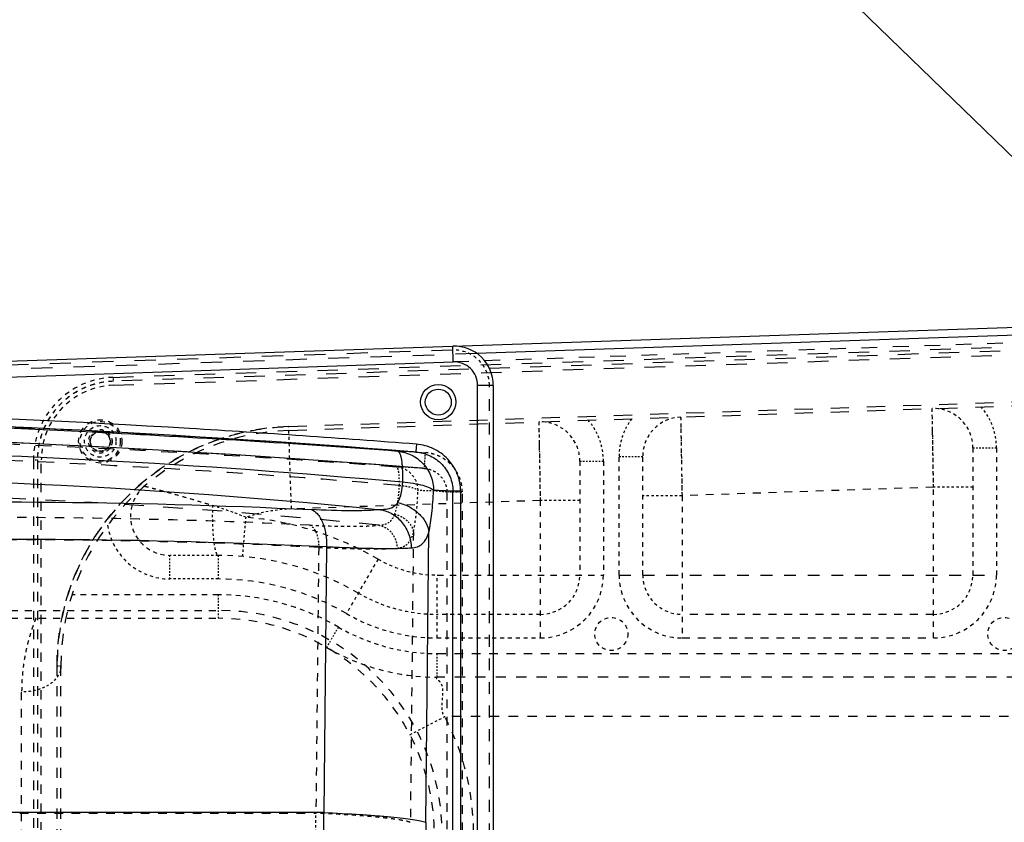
# Model space of a CAD drawing. Header units: millimetres. Extents: x 14186 to 17588, y 1400 to 3805.
# Tile 219 of 256: x 16461 to 16586, y 2722 to 2824. Entities that reach past the tile are written whole.
import ezdxf

# ---------------------------------------------------------------- set-up
doc = ezdxf.new("R2010")
doc.units = ezdxf.units.MM
doc.linetypes.add('HIDDEN', pattern=[0.2, 0.1, -0.1])
doc.layers.add('DEFAULT_2', color=8, linetype='HIDDEN')
doc.layers.add('dim', color=82, linetype='Continuous', lineweight=9)
doc.styles.get("Standard").update_dxf_attribs({"font": 'arial.ttf'})
doc.dimstyles.new('ISO-25', dxfattribs={"dimtxt": 2.5, "dimasz": 2.5, "dimexe": 1.25, "dimexo": 0.625, "dimtad": 1, "dimtxsty": 'Standard', "dimcen": 2.5, "dimadec": 0, "dimazin": 0, "dimtfac": 1, "dimtmove": 0, "dimatfit": 3, "dimfxl": 1, "dimarcsym": 0})

# ---------------------------------------------------------------- blocks, each defined once
blk = doc.blocks.new('*D23')
at = {"layer": 'Defpoints', "color": 0, "transparency": 16777216}
for p in [(16478.35, 2911.55), (16873.33, 2528.81)]:
    blk.add_point(p, dxfattribs=at)
at = {"layer": 'dim', "color": 0, "linetype": 'Continuous', "lineweight": -2, "transparency": 16777216}
for p, q in [((16461.11, 2928.25), (16443.88, 2944.95)), ((16478.35, 2911.55), (16873.33, 2528.81)), ((16975.4, 2429.9), (16890.56, 2512.11))]:
    blk.add_line(p, q, dxfattribs=at)
at = {"layer": 'dim', "color": 0, "transparency": 16777216}
for points in [[(16463.89, 2931.12), (16458.33, 2925.38), (16478.35, 2911.55)], [(16893.35, 2514.98), (16887.78, 2509.24), (16873.33, 2528.81)]]:
    blk.add_solid(points, dxfattribs=at)
at = {"layer": 'dim', "color": 0, "transparency": 16777216, "insert": (16956.44, 2477.97), "char_height": 30, "attachment_point": 5, "rotation": 315.902}
blk.add_mtext('360%%D', dxfattribs=at)
blk = doc.blocks.new('*D24')
at = {"layer": 'Defpoints', "color": 0, "transparency": 16777216}
for p in [(16328.86, 2985.59), (16472.82, 2454.77)]:
    blk.add_point(p, dxfattribs=at)
at = {"layer": 'dim', "color": 0, "linetype": 'Continuous', "lineweight": -2, "transparency": 16777216}
for p, q in [((16322.58, 3008.76), (16316.3, 3031.92)), ((16328.86, 2985.59), (16472.82, 2454.77)), ((16510.02, 2317.59), (16479.1, 2431.6))]:
    blk.add_line(p, q, dxfattribs=at)
at = {"layer": 'dim', "color": 0, "transparency": 16777216}
for points in [[(16326.44, 3009.8), (16318.72, 3007.71), (16328.86, 2985.59)], [(16482.96, 2432.65), (16475.24, 2430.56), (16472.82, 2454.77)]]:
    blk.add_solid(points, dxfattribs=at)
at = {"layer": 'dim', "color": 0, "transparency": 16777216, "insert": (16518.28, 2368.59), "char_height": 30, "attachment_point": 5, "rotation": 285.1733}
blk.add_mtext('360%%D', dxfattribs=at)
blk = doc.blocks.new('*D25')
at = {"layer": 'Defpoints', "color": 0, "transparency": 16777216}
for p in [(16675.84, 3342.85), (16675.84, 2804.38), (16400.84, 2788.57)]:
    blk.add_point(p, dxfattribs=at)
at = {"layer": 'dim', "color": 0, "linetype": 'Continuous', "lineweight": -2, "transparency": 16777216}
for p, q in [((16400.84, 2794.57), (16400.84, 3348.85)), ((16675.84, 2810.38), (16675.84, 3348.85)), ((16424.84, 3342.85), (16651.84, 3342.85))]:
    blk.add_line(p, q, dxfattribs=at)
at = {"layer": 'dim', "color": 0, "transparency": 16777216}
for points in [[(16424.84, 3346.85), (16424.84, 3338.85), (16400.84, 3342.85)], [(16651.84, 3346.85), (16651.84, 3338.85), (16675.84, 3342.85)]]:
    blk.add_solid(points, dxfattribs=at)
at = {"layer": 'dim', "color": 0, "transparency": 16777216, "insert": (16538.34, 3364.17), "char_height": 30, "attachment_point": 5}
blk.add_mtext('275', dxfattribs=at)
blk = doc.blocks.new('*D27')
at = {"layer": 'Defpoints', "color": 0, "transparency": 16777216}
for p in [(17053.85, 3119.69), (16297.82, 2320.67)]:
    blk.add_point(p, dxfattribs=at)
at = {"layer": 'dim', "color": 0, "linetype": 'Continuous', "lineweight": -2, "transparency": 16777216}
for p, q in [((17253.47, 3330.66), (17070.35, 3137.12)), ((16297.82, 2320.67), (17053.85, 3119.69)), ((16281.33, 2303.24), (16264.83, 2285.81))]:
    blk.add_line(p, q, dxfattribs=at)
at = {"layer": 'dim', "color": 0, "transparency": 16777216}
for points in [[(17067.44, 3139.87), (17073.25, 3134.37), (17053.85, 3119.69)], [(16278.42, 2305.99), (16284.24, 2300.49), (16297.82, 2320.67)]]:
    blk.add_solid(points, dxfattribs=at)
at = {"layer": 'dim', "color": 0, "transparency": 16777216, "insert": (17191.29, 3297.17), "char_height": 30, "attachment_point": 5, "rotation": 46.5835}
blk.add_mtext('∅1100', dxfattribs=at)
blk = doc.blocks.new('*D28')
at = {"layer": 'Defpoints', "color": 0, "transparency": 16777216}
for p in [(17217.99, 2998.67), (16133.68, 2441.69)]:
    blk.add_point(p, dxfattribs=at)
at = {"layer": 'dim', "color": 0, "linetype": 'Continuous', "lineweight": -2, "transparency": 16777216}
for p, q in [((17380.14, 3081.96), (17239.34, 3009.63)), ((16133.68, 2441.69), (17217.99, 2998.67)), ((16112.33, 2430.72), (16090.98, 2419.76))]:
    blk.add_line(p, q, dxfattribs=at)
at = {"layer": 'dim', "color": 0, "transparency": 16777216}
for points in [[(17237.52, 3013.19), (17241.17, 3006.08), (17217.99, 2998.67)], [(16110.5, 2434.28), (16114.16, 2427.17), (16133.68, 2441.69)]]:
    blk.add_solid(points, dxfattribs=at)
at = {"layer": 'dim', "color": 0, "transparency": 16777216, "insert": (17310.29, 3070.98), "char_height": 30, "attachment_point": 5, "rotation": 27.1882}
blk.add_mtext('∅1219', dxfattribs=at)

msp = doc.modelspace()

# ---------------------------------------------------------------- linework, layer by layer
at = {"color": 7, "linetype": 'Continuous'}
for p, q in [((16305.499, 2775.168), (16597.338, 2785.058)), ((16518.695, 2781.393), (16597.338, 2784.058)), ((16515.736, 2780.292), (16515.668, 2782.291)), ((16305.567, 2773.17), (16515.736, 2780.292)), ((16518.838, 2663.066), (16518.838, 2777.294)), ((16520.838, 2777.294), (16518.838, 2777.294)), ((16520.838, 2777.294), (16520.838, 2663.066)), ((16511.054, 2769.821), (16510.981, 2768.873)), ((16510.981, 2768.873), (16510.977, 2768.824)), ((16515.692, 2676.531), (16515.692, 2763.828)), ((16516.677, 2763.828), (16515.692, 2763.828)), ((16516.677, 2763.828), (16516.677, 2676.531)), ((16512.247, 2721.726), (16512.638, 2758.658)), ((16499.624, 2756.789), (16499.266, 2722.973)), ((16499.266, 2722.973), (16408.797, 2722.973))]:
    msp.add_line(p, q, dxfattribs=at)
for centre, radius in [((16675.838, 2720.18), 609.5), ((16675.838, 2720.18), 550), ((16400.838, 2720.18), 275), ((16675.838, 2720.18), 275)]:
    msp.add_circle(centre, radius)
for radius in [2.25, 1.65]:
    msp.add_circle((16513.838, 2775.18), radius, dxfattribs=at)
for centre, radius, start, end in [((16515.838, 2777.294), 5, 0, 91.94093), ((16515.838, 2777.294), 3, 0, 91.94093), ((16385.839, 1163.839), 1609.857, 85.541768, 92.512543), ((16385.839, 1163.845), 1607.864, 85.497715, 92.521243), ((16507.387, 2706.765), 62.163, 86.68946, 88.80134), ((16511.934, 2701.979), 61.963, 86.52306, 88.80258), ((15888.312, 2720.18), 610.96, 359.738057, 0.261942), ((16658.448, 2720.18), 146.208, 179.39412, 180.60587)]:
    msp.add_arc(centre, radius, start, end, dxfattribs=at)
for points, knots in [([(16511.054, 2769.821), (16501.439, 2770.571), (16462.952, 2773.224), (16424.37, 2774.494), (16395.439, 2774.666)], [0, 0, 0, 0, 0.2500196, 1, 1, 1, 1]), ([(16508.687, 2768.914), (16495.762, 2769.88), (16443.963, 2773.107), (16392.005, 2773.777), (16353.081, 2772.831)], [0, 0, 0, 0, 0.2497601, 1, 1, 1, 1]), ([(16354.051, 2767.834), (16379.902, 2769.22), (16431.723, 2770.136), (16483.477, 2767.34), (16509.263, 2765.016)], [0, 0, 0, 0, 0.4999672, 1, 1, 1, 1]), ([(16516.677, 2763.828), (16516.677, 2764.204), (16516.61, 2764.958), (16516.284, 2766.045), (16515.761, 2767.051), (16514.839, 2768.243), (16513.589, 2769.146), (16512.176, 2769.667), (16511.429, 2769.792), (16511.054, 2769.821)], [0, 0, 0, 0, 0.1251158, 0.2502108, 0.375409, 0.5004984, 0.7497367, 0.8748772, 1, 1, 1, 1]), ([(16508.687, 2768.914), (16509.295, 2768.866), (16510.507, 2768.534), (16512.008, 2767.401), (16513, 2765.794), (16513.229, 2764.547), (16513.229, 2763.929)], [0, 0, 0, 0, 0.2482761, 0.4975811, 0.7482816, 1, 1, 1, 1]), ([(16508.687, 2768.914), (16508.741, 2768.907), (16508.864, 2768.812), (16508.98, 2768.568), (16509.088, 2768.199), (16509.173, 2767.708), (16509.234, 2767.115), (16509.283, 2766.206), (16509.279, 2765.498), (16509.263, 2765.016)], [0, 0, 0, 0, 0.0406852, 0.1049924, 0.2000407, 0.3246239, 0.4745336, 0.6424087, 1, 1, 1, 1]), ([(16510.976, 2768.824), (16511.601, 2768.775), (16512.844, 2768.448), (16514.402, 2767.325), (16515.446, 2765.715), (16515.692, 2764.453), (16515.692, 2763.828)], [0, 0, 0, 0, 0.250542, 0.5007731, 0.7505612, 1, 1, 1, 1]), ([(16306.342, 2757.329), (16339.431, 2762.086), (16406.25, 2767.567), (16473.24, 2764.868), (16506.497, 2761.491)], [0, 0, 0, 0, 0.5000161, 1, 1, 1, 1]), ([(16509.263, 2765.016), (16509.254, 2764.527), (16509.161, 2763.63), (16508.866, 2762.767), (16508.665, 2762.413)], [0, 0, 0, 0, 0.5455051, 1, 1, 1, 1]), ([(16509.263, 2765.016), (16509.723, 2764.978), (16510.599, 2764.875), (16511.774, 2764.639), (16512.588, 2764.376), (16513.034, 2764.125), (16513.181, 2763.995), (16513.229, 2763.929)], [0, 0, 0, 0, 0.3316086, 0.6327905, 0.8614223, 0.9415034, 1, 1, 1, 1]), ([(16512.638, 2758.658), (16512.809, 2759.432), (16513.064, 2761.186), (16513.188, 2762.952), (16513.229, 2763.929)], [0, 0, 0, 0, 0.4476678, 1, 1, 1, 1]), ([(16405.197, 2760.795), (16412.884, 2761.289), (16443.68, 2762.834), (16474.563, 2762.63), (16497.664, 2761.5)], [0, 0, 0, 0, 0.2498504, 1, 1, 1, 1]), ([(16508.665, 2762.413), (16508.573, 2762.251), (16508.334, 2761.953), (16507.821, 2761.653), (16507.192, 2761.506), (16506.739, 2761.488), (16506.497, 2761.491)], [0, 0, 0, 0, 0.2249778, 0.4522003, 0.7065162, 1, 1, 1, 1]), ([(16508.665, 2762.413), (16509.152, 2762.296), (16510.115, 2761.943), (16511.363, 2761.087), (16512.273, 2759.963), (16512.58, 2759.082), (16512.638, 2758.658)], [0, 0, 0, 0, 0.2606799, 0.5271334, 0.7778244, 1, 1, 1, 1]), ([(16506.497, 2761.491), (16505.952, 2761.436), (16504.722, 2761.366), (16501.776, 2761.33), (16499.377, 2761.415), (16497.664, 2761.499)], [0, 0, 0, 0, 0.1857755, 0.4177581, 1, 1, 1, 1]), ([(16497.664, 2761.499), (16497.959, 2761.412), (16498.389, 2761.095), (16498.815, 2760.504), (16499.237, 2759.658), (16499.559, 2758.398), (16499.631, 2757.333), (16499.624, 2756.789)], [0, 0, 0, 0, 0.1714824, 0.281065, 0.4070105, 0.6961479, 1, 1, 1, 1]), ([(16506.497, 2761.491), (16507.023, 2761.402), (16508.068, 2761.006), (16509.331, 2759.882), (16510.176, 2758.368), (16510.396, 2757.214), (16510.414, 2756.634)], [0, 0, 0, 0, 0.2387059, 0.4855931, 0.7405805, 1, 1, 1, 1]), ([(16407.715, 2756.055), (16415.356, 2756.549), (16445.965, 2758.095), (16476.662, 2757.904), (16499.624, 2756.789)], [0, 0, 0, 0, 0.2498477, 1, 1, 1, 1]), ([(16510.414, 2756.634), (16510.674, 2756.649), (16511.176, 2756.732), (16512.135, 2757.282), (16512.486, 2758.104), (16512.638, 2758.658)], [0, 0, 0, 0, 0.2410974, 0.4657252, 1, 1, 1, 1]), ([(16499.624, 2756.789), (16500.734, 2756.736), (16502.828, 2756.644), (16505.759, 2756.568), (16508.245, 2756.558), (16509.748, 2756.595), (16510.414, 2756.634)], [0, 0, 0, 0, 0.3089232, 0.5824731, 0.8145052, 1, 1, 1, 1]), ([(16499.266, 2722.973), (16500.835, 2722.902), (16503.084, 2722.784), (16505.932, 2722.581), (16507.728, 2722.427), (16509.264, 2722.266), (16510.523, 2722.101), (16511.489, 2721.933), (16512.032, 2721.802), (16512.247, 2721.726)], [0, 0, 0, 0, 0.3606381, 0.5173797, 0.6559044, 0.7746225, 0.8721606, 0.9475046, 1, 1, 1, 1])]:
    msp.add_open_spline(points, degree=3, knots=knots, dxfattribs=at)
at = {"layer": 'DEFAULT_2', "color": 8, "linetype": 'HIDDEN', "ltscale": 20}
msp.add_line((16673.619, 2785.642), (16515.736, 2780.292), dxfattribs=at)
at = {"layer": 'DEFAULT_2', "color": 8, "linetype": 'HIDDEN', "ltscale": 26}
for p, q in [((16472.482, 2778.326), (16673.636, 2785.143)), ((16673.653, 2784.643), (16472.499, 2777.826)), ((16472.516, 2777.326), (16673.67, 2784.143))]:
    msp.add_line(p, q, dxfattribs=at)
at = {"layer": 'DEFAULT_2', "color": 8, "linetype": 'HIDDEN', "ltscale": 27}
for p, q in [((16515.685, 2781.791), (16305.516, 2774.669)), ((16305.533, 2774.169), (16518.695, 2781.393))]:
    msp.add_line(p, q, dxfattribs=at)
at = {"layer": 'DEFAULT_2', "color": 8, "linetype": 'HIDDEN', "ltscale": 0.4}
for p, q in [((16472.482, 2778.326), (16472.499, 2777.826)), ((16462.338, 2767.832), (16462.838, 2767.832)), ((16465.838, 2741.596), (16465.338, 2741.596))]:
    msp.add_line(p, q, dxfattribs=at)
at = {"layer": 'DEFAULT_2', "color": 8, "linetype": 'HIDDEN', "ltscale": 23}
for p, q in [((16494.805, 2772.078), (16673.873, 2778.147)), ((16494.822, 2771.579), (16673.89, 2777.647))]:
    msp.add_line(p, q, dxfattribs=at)
at = {"layer": 'DEFAULT_2', "color": 8, "linetype": 'HIDDEN', "ltscale": 15}
for p, q in [((16520.338, 2663.066), (16520.338, 2777.294)), ((16536.838, 2753.18), (16584.838, 2753.18))]:
    msp.add_line(p, q, dxfattribs=at)
at = {"layer": 'DEFAULT_2', "color": 8, "linetype": 'HIDDEN', "ltscale": 4}
for p, q in [((16576.838, 2764.352), (16576.668, 2774.352)), ((16544.668, 2773.268), (16544.838, 2763.268)), ((16495.16, 2761.584), (16494.805, 2772.078)), ((16526.838, 2762.658), (16526.668, 2772.658)), ((16506.169, 2755.207), (16502.153, 2748.288)), ((16513.699, 2745.18), (16513.699, 2753.18))]:
    msp.add_line(p, q, dxfattribs=at)
at = {"layer": 'DEFAULT_2', "color": 8, "linetype": 'HIDDEN', "ltscale": 0.08}
msp.add_line((16544.669, 2773.23), (16544.671, 2773.116), dxfattribs=at)
at = {"layer": 'DEFAULT_2', "color": 8, "linetype": 'HIDDEN', "ltscale": 0.3}
for p, q in [((16576.691, 2773.013), (16576.684, 2773.415)), ((16526.691, 2771.318), (16526.684, 2771.721))]:
    msp.add_line(p, q, dxfattribs=at)
at = {"layer": 'DEFAULT_2', "color": 8, "linetype": 'HIDDEN', "ltscale": 2}
for p, q in [((16581.838, 2769.355), (16584.838, 2769.355)), ((16536.838, 2768.271), (16539.838, 2768.271)), ((16531.838, 2767.661), (16534.838, 2767.661)), ((16479.689, 2752.68), (16479.689, 2755.68)), ((16485.838, 2755.68), (16485.838, 2752.68)), ((16485.838, 2750.68), (16485.838, 2747.68)), ((16499.643, 2743.964), (16501.149, 2746.558)), ((16513.699, 2740.18), (16513.699, 2743.18))]:
    msp.add_line(p, q, dxfattribs=at)
at = {"layer": 'DEFAULT_2', "color": 8, "linetype": 'HIDDEN', "ltscale": 6}
for p, q in [((16581.838, 2769.355), (16581.838, 2753.18)), ((16584.838, 2769.355), (16584.838, 2753.18)), ((16536.838, 2753.18), (16536.838, 2768.271)), ((16539.838, 2753.18), (16539.838, 2768.271)), ((16531.838, 2767.661), (16531.838, 2753.18)), ((16534.838, 2767.661), (16534.838, 2753.18))]:
    msp.add_line(p, q, dxfattribs=at)
at = {"layer": 'DEFAULT_2', "color": 8, "linetype": 'HIDDEN'}
for p, q in [((16512.054, 2766.746), (16512.211, 2768.74)), ((16544.741, 2769.004), (16544.766, 2767.494)), ((16514.926, 2763.743), (16516.896, 2763.743))]:
    msp.add_line(p, q, dxfattribs=at)
at = {"layer": 'DEFAULT_2', "color": 8, "linetype": 'HIDDEN', "ltscale": 12}
for p, q in [((16462.338, 2767.832), (16462.338, 2672.528)), ((16462.838, 2767.832), (16462.838, 2672.528)), ((16463.338, 2672.528), (16463.338, 2767.832)), ((16607.976, 2735.18), (16514.669, 2735.18))]:
    msp.add_line(p, q, dxfattribs=at)
at = {"layer": 'DEFAULT_2', "color": 8, "linetype": 'HIDDEN', "ltscale": 0.2}
msp.add_line((16511.804, 2766.765), (16512.054, 2766.746), dxfattribs=at)
at = {"layer": 'DEFAULT_2', "color": 8, "linetype": 'HIDDEN', "ltscale": 10}
for p, q in [((16576.838, 2764.352), (16544.838, 2763.268)), ((16526.838, 2762.658), (16495.16, 2761.584)), ((16498.623, 2756.696), (16498.266, 2722.88)), ((16576.838, 2748.18), (16544.838, 2748.18)), ((16544.838, 2745.18), (16576.838, 2745.18))]:
    msp.add_line(p, q, dxfattribs=at)
at = {"layer": 'DEFAULT_2', "color": 8, "linetype": 'HIDDEN', "ltscale": 3}
for p, q in [((16581.838, 2764.353), (16576.838, 2764.352)), ((16544.838, 2763.267), (16539.838, 2763.268)), ((16531.838, 2762.658), (16526.838, 2762.658)), ((16488.943, 2755.544), (16489.38, 2760.525)), ((16485.838, 2755.68), (16479.689, 2755.68)), ((16485.838, 2752.68), (16479.689, 2752.68)), ((16510.234, 2732.872), (16514.669, 2735.18))]:
    msp.add_line(p, q, dxfattribs=at)
at = {"layer": 'DEFAULT_2', "color": 8, "linetype": 'HIDDEN', "ltscale": 7}
for p, q in [((16576.838, 2745.18), (16576.838, 2764.352)), ((16544.838, 2763.268), (16544.838, 2745.18)), ((16526.838, 2745.18), (16526.838, 2762.658)), ((16485.838, 2750.68), (16467.246, 2750.68))]:
    msp.add_line(p, q, dxfattribs=at)
at = {"layer": 'DEFAULT_2', "color": 8, "linetype": 'HIDDEN', "ltscale": 11}
for p, q in [((16514.926, 2763.743), (16514.926, 2676.616)), ((16516.896, 2676.616), (16516.896, 2763.743)), ((16510.668, 2758.658), (16510.278, 2721.726)), ((16513.699, 2743.18), (16597.104, 2743.18)), ((16460.838, 2702.059), (16460.838, 2738.301)), ((16407.797, 2722.88), (16498.266, 2722.88))]:
    msp.add_line(p, q, dxfattribs=at)
at = {"layer": 'DEFAULT_2', "color": 8, "linetype": 'HIDDEN', "ltscale": 8}
msp.add_line((16513.699, 2753.18), (16534.838, 2753.18), dxfattribs=at)
at = {"layer": 'DEFAULT_2', "color": 8, "linetype": 'HIDDEN', "ltscale": 9}
for p, q in [((16455.838, 2748.68), (16485.838, 2748.68)), ((16455.838, 2747.68), (16485.838, 2747.68))]:
    msp.add_line(p, q, dxfattribs=at)
at = {"layer": 'DEFAULT_2', "color": 8, "linetype": 'HIDDEN', "ltscale": 5}
for p, q in [((16526.838, 2748.18), (16513.699, 2748.18)), ((16513.699, 2745.18), (16526.838, 2745.18))]:
    msp.add_line(p, q, dxfattribs=at)
at = {"layer": 'DEFAULT_2', "color": 8, "linetype": 'HIDDEN', "ltscale": 13}
for p, q in [((16465.338, 2698.764), (16465.338, 2741.596)), ((16465.838, 2698.764), (16465.838, 2741.596)), ((16616.048, 2740.18), (16513.699, 2740.18))]:
    msp.add_line(p, q, dxfattribs=at)
at = {"layer": 'DEFAULT_2', "color": 8, "linetype": 'HIDDEN', "ltscale": 0.6}
msp.add_lwpolyline([(16544.684, 2772.331), (16544.691, 2771.928), (16544.699, 2771.459)], dxfattribs=at)
at = {"layer": 'DEFAULT_2', "color": 8, "linetype": 'HIDDEN', "ltscale": 2}
for points in [[(16576.766, 2768.579), (16576.741, 2770.088), (16576.729, 2770.78), (16576.718, 2771.423), (16576.708, 2772.013)], [(16526.753, 2767.658), (16526.741, 2768.394), (16526.729, 2769.086), (16526.718, 2769.729), (16526.708, 2770.318)], [(16544.794, 2765.856), (16544.808, 2765.004), (16544.823, 2764.139), (16544.838, 2763.268)]]:
    msp.add_lwpolyline(points, dxfattribs=at)
at = {"layer": 'DEFAULT_2', "color": 8, "linetype": 'HIDDEN', "ltscale": 0.9}
msp.add_lwpolyline([(16544.708, 2770.928), (16544.718, 2770.339), (16544.729, 2769.696)], dxfattribs=at)
at = {"layer": 'DEFAULT_2', "color": 8, "linetype": 'HIDDEN', "ltscale": 3}
for points in [[(16576.838, 2764.352), (16576.823, 2765.224), (16576.808, 2766.089), (16576.794, 2766.941), (16576.78, 2767.773), (16576.766, 2768.579)], [(16526.838, 2762.658), (16526.823, 2763.529), (16526.808, 2764.394), (16526.794, 2765.246), (16526.78, 2766.078), (16526.766, 2766.884)]]:
    msp.add_lwpolyline(points, dxfattribs=at)
at = {"layer": 'DEFAULT_2', "color": 8, "linetype": 'HIDDEN', "ltscale": 7}
msp.add_circle((16470.838, 2770.18), 2.75, dxfattribs=at)
at = {"layer": 'DEFAULT_2', "color": 8, "linetype": 'HIDDEN', "ltscale": 6}
msp.add_circle((16470.838, 2770.18), 2.55, dxfattribs=at)
at = {"layer": 'DEFAULT_2', "color": 8, "linetype": 'HIDDEN', "ltscale": 5}
for centre, radius in [((16470.838, 2770.18), 2), ((16470.838, 2770.18), 1.5), ((16535.838, 2745.68), 2.1), ((16585.838, 2745.68), 2.1)]:
    msp.add_circle(centre, radius, dxfattribs=at)
at = {"layer": 'DEFAULT_2', "color": 8, "linetype": 'HIDDEN', "ltscale": 4}
for radius in [1.3, 1.25]:
    msp.add_circle((16470.838, 2770.18), radius, dxfattribs=at)
for centre, radius, start, end in [((16515.838, 2777.294), 4.5, 0, 91.94093), ((16576.838, 2769.355), 5, 0.0003, 91.94093), ((16544.838, 2768.271), 5, 91.94093, 180), ((16526.838, 2767.661), 5, 0.0003, 91.94093), ((16479.689, 2760.68), 8, 188.40148, 270.00001), ((16513.699, 2768.18), 15, 239.86728, 270), ((16526.838, 2753.18), 5, 270, 360), ((16544.838, 2753.18), 5, 180, 270), ((16576.838, 2753.18), 5, 270, 360), ((16513.699, 2768.18), 20, 239.86728, 270)]:
    msp.add_arc(centre, radius, start, end, dxfattribs=at)
at = {"layer": 'DEFAULT_2', "color": 8, "linetype": 'HIDDEN', "ltscale": 6}
for centre, radius, start, end in [((16472.838, 2767.832), 10.5, 91.94093, 180), ((16472.838, 2767.832), 10, 91.94093, 180), ((16472.838, 2767.832), 9.5, 91.94093, 180), ((16485.838, 2720.18), 30.5, 59.86728, 90), ((16513.699, 2768.18), 28, 239.86728, 270)]:
    msp.add_arc(centre, radius, start, end, dxfattribs=at)
at = {"layer": 'DEFAULT_2', "color": 8, "linetype": 'HIDDEN', "ltscale": 3}
for centre, radius, start, end in [((16576.838, 2769.355), 8, 359.99999, 40.62311), ((16544.838, 2768.271), 8, 143.25874, 180.00001), ((16526.838, 2767.661), 8, 359.99999, 40.62311), ((16495.838, 2741.596), 20, 91.94093, 108.83628), ((15804.443, 2720.18), 693.828, 359.777003, 0.22294)]:
    msp.add_arc(centre, radius, start, end, dxfattribs=at)
at = {"layer": 'DEFAULT_2', "color": 8, "linetype": 'HIDDEN', "ltscale": 14}
for radius in [30.5, 30]:
    msp.add_arc((16495.838, 2741.596), radius, 91.94093, 180, dxfattribs=at)
at = {"layer": 'DEFAULT_2', "color": 8, "linetype": 'HIDDEN', "ltscale": 25}
msp.add_arc((16385.839, 1163.843), 1607.864, 85.506645, 92.519474, dxfattribs=at)
at = {"layer": 'DEFAULT_2', "color": 8, "linetype": 'HIDDEN', "ltscale": 2}
for centre, radius, start, end in [((16507.233, 2704.781), 62.152, 85.78275, 88.80062), ((16509.961, 2701.884), 62.059, 85.41085, 88.80091)]:
    msp.add_arc(centre, radius, start, end, dxfattribs=at)
at = {"layer": 'DEFAULT_2', "color": 8, "linetype": 'HIDDEN', "ltscale": 5}
for centre, radius, start, end in [((16479.689, 2760.68), 5, 130.23817, 270), ((16526.838, 2753.18), 8, 270, 360), ((16544.838, 2753.18), 8, 180, 270), ((16576.838, 2753.18), 8, 270, 360), ((16513.699, 2768.18), 23, 239.86728, 270), ((16513.699, 2768.18), 25, 239.86728, 270)]:
    msp.add_arc(centre, radius, start, end, dxfattribs=at)
at = {"layer": 'DEFAULT_2', "color": 8, "linetype": 'HIDDEN', "ltscale": 7}
for radius, end in [(40.5, 84.98169), (35.5, 90), (32.5, 90)]:
    msp.add_arc((16485.838, 2720.18), radius, 59.86728, end, dxfattribs=at)
at = {"layer": 'DEFAULT_2', "color": 8, "linetype": 'HIDDEN', "ltscale": 11}
for radius in [28.5, 27.5]:
    msp.add_arc((16485.838, 2720.18), radius, 270, 90, dxfattribs=at)
at = {"layer": 'DEFAULT_2', "color": 8, "linetype": 'HIDDEN', "ltscale": 10}
msp.add_arc((16485.838, 2720.18), 32.5, 332.51358, 27.48643, dxfattribs=at)
at = {"layer": 'DEFAULT_2', "color": 8, "linetype": 'HIDDEN', "ltscale": 6}
msp.add_open_spline([(16472.499, 2777.826), (16471.86, 2777.8), (16470.583, 2777.638), (16468.149, 2776.827), (16465.467, 2774.957), (16463.689, 2772.213), (16462.961, 2769.754), (16462.842, 2768.471), (16462.838, 2767.832)], degree=3, knots=[0, 0, 0, 0, 0.12529, 0.2505807, 0.5000001, 0.7494194, 0.8747101, 1, 1, 1, 1], dxfattribs=at)
at = {"layer": 'DEFAULT_2', "color": 8, "linetype": 'HIDDEN', "ltscale": 25}
msp.add_open_spline([(16315.022, 2772.149), (16347.875, 2773.596), (16413.686, 2774.476), (16479.427, 2771.322), (16512.211, 2768.74)], degree=3, dxfattribs=at)
at = {"layer": 'DEFAULT_2', "color": 8, "linetype": 'HIDDEN', "ltscale": 14}
msp.add_open_spline([(16465.338, 2741.596), (16465.342, 2743.546), (16465.711, 2747.457), (16467.388, 2753.099), (16470.107, 2758.32), (16473.774, 2762.925), (16478.252, 2766.746), (16483.378, 2769.639), (16488.96, 2771.506), (16492.856, 2772.008), (16494.805, 2772.078)], degree=3, knots=[0, 0, 0, 0, 0.1250053, 0.2500035, 0.3750021, 0.5000003, 0.6249986, 0.7499971, 0.874995, 1, 1, 1, 1], dxfattribs=at)
at = {"layer": 'DEFAULT_2', "color": 8, "linetype": 'HIDDEN', "ltscale": 20}
for points, knots in [([(16508.534, 2766.92), (16495.624, 2767.884), (16443.891, 2771.108), (16391.997, 2771.777), (16353.122, 2770.832)], [0, 0, 0, 0, 0.2497593, 1, 1, 1, 1]), ([(16508.88, 2764.581), (16495.992, 2765.664), (16444.353, 2769.183), (16392.492, 2769.46), (16353.704, 2767.834)], [0, 0, 0, 0, 0.2498965, 1, 1, 1, 1])]:
    msp.add_open_spline(points, degree=3, knots=knots, dxfattribs=at)
at = {"layer": 'DEFAULT_2', "color": 8, "linetype": 'HIDDEN', "ltscale": 2}
for points, knots in [([(16469.588, 2770.18), (16469.593, 2770.342), (16469.651, 2770.671), (16469.932, 2771.087), (16470.347, 2771.365), (16470.838, 2771.462), (16471.329, 2771.365), (16471.744, 2771.087), (16472.024, 2770.671), (16472.083, 2770.342), (16472.088, 2770.18)], [0, 0, 0, 0, 0.1250916, 0.2500829, 0.375064, 0.5000139, 0.6249778, 0.7499483, 0.8749305, 1, 1, 1, 1]), ([(16472.088, 2770.18), (16472.083, 2770.017), (16472.024, 2769.689), (16471.744, 2769.273), (16471.328, 2768.995), (16470.838, 2768.898), (16470.347, 2768.995), (16469.932, 2769.273), (16469.651, 2769.689), (16469.593, 2770.017), (16469.588, 2770.18)], [0, 0, 0, 0, 0.1250916, 0.2500829, 0.375064, 0.5000139, 0.6249778, 0.7499483, 0.8749305, 1, 1, 1, 1]), ([(16508.88, 2764.581), (16508.889, 2764.87), (16508.891, 2765.416), (16508.849, 2766.063), (16508.775, 2766.491), (16508.71, 2766.712), (16508.64, 2766.859), (16508.567, 2766.916), (16508.534, 2766.92)], [0, 0, 0, 0, 0.357627, 0.6753382, 0.799935, 0.8949943, 0.9593097, 1, 1, 1, 1]), ([(16508.284, 2760.911), (16508.476, 2761.435), (16508.753, 2762.656), (16508.858, 2763.897), (16508.88, 2764.581)], [0, 0, 0, 0, 0.4489394, 1, 1, 1, 1]), ([(16508.88, 2764.581), (16509.156, 2764.558), (16509.681, 2764.497), (16510.386, 2764.355), (16510.875, 2764.197), (16511.142, 2764.046), (16511.231, 2763.968), (16511.259, 2763.929)], [0, 0, 0, 0, 0.3316086, 0.6327905, 0.8614223, 0.9415034, 1, 1, 1, 1]), ([(16506.259, 2759.516), (16506.692, 2759.529), (16507.37, 2759.66), (16508.007, 2760.289), (16508.204, 2760.691), (16508.284, 2760.911)], [0, 0, 0, 0, 0.4953462, 0.7321987, 1, 1, 1, 1]), ([(16508.284, 2760.911), (16508.582, 2760.84), (16509.165, 2760.624), (16509.916, 2760.104), (16510.454, 2759.431), (16510.634, 2758.908), (16510.668, 2758.658)], [0, 0, 0, 0, 0.2650476, 0.5327931, 0.7816454, 1, 1, 1, 1]), ([(16497.447, 2759.522), (16497.856, 2759.401), (16498.233, 2758.827), (16498.46, 2758.139), (16498.596, 2757.511), (16498.628, 2757.023), (16498.623, 2756.696)], [0, 0, 0, 0, 0.4006461, 0.5421666, 0.6931293, 1, 1, 1, 1]), ([(16506.259, 2759.516), (16506.575, 2759.463), (16507.202, 2759.225), (16507.96, 2758.551), (16508.465, 2757.642), (16508.597, 2756.95), (16508.609, 2756.601)], [0, 0, 0, 0, 0.2388009, 0.4856593, 0.7405394, 1, 1, 1, 1]), ([(16508.609, 2756.601), (16508.851, 2756.619), (16509.327, 2756.711), (16509.957, 2757.121), (16510.412, 2757.804), (16510.591, 2758.352), (16510.668, 2758.658)], [0, 0, 0, 0, 0.232376, 0.4533043, 0.6985187, 1, 1, 1, 1])]:
    msp.add_open_spline(points, degree=3, knots=knots, dxfattribs=at)
at = {"layer": 'DEFAULT_2', "color": 8, "linetype": 'HIDDEN', "ltscale": 4}
for points, knots in [([(16516.896, 2763.743), (16516.896, 2764.057), (16516.838, 2764.685), (16516.481, 2765.889), (16515.619, 2767.238), (16514.323, 2768.175), (16513.146, 2768.612), (16512.523, 2768.716), (16512.211, 2768.74)], [0, 0, 0, 0, 0.1252292, 0.2504797, 0.4999499, 0.7494969, 0.8747536, 1, 1, 1, 1]), ([(16497.447, 2759.522), (16499.157, 2759.439), (16501.55, 2759.354), (16504.489, 2759.391), (16505.716, 2759.461), (16506.259, 2759.516)], [0, 0, 0, 0, 0.5822314, 0.8142159, 1, 1, 1, 1])]:
    msp.add_open_spline(points, degree=3, knots=knots, dxfattribs=at)
at = {"layer": 'DEFAULT_2', "color": 8, "linetype": 'HIDDEN', "ltscale": 3}
for points, knots in [([(16511.259, 2763.929), (16511.26, 2764.3), (16511.122, 2765.048), (16510.527, 2766.012), (16509.626, 2766.692), (16508.899, 2766.891), (16508.534, 2766.92)], [0, 0, 0, 0, 0.2517286, 0.5024166, 0.7517101, 1, 1, 1, 1]), ([(16512.054, 2766.746), (16512.43, 2766.717), (16513.179, 2766.522), (16514.126, 2765.855), (16514.771, 2764.888), (16514.925, 2764.123), (16514.926, 2763.743)], [0, 0, 0, 0, 0.2495178, 0.4992221, 0.7493998, 1, 1, 1, 1]), ([(16510.668, 2758.658), (16510.839, 2759.432), (16511.094, 2761.186), (16511.219, 2762.952), (16511.259, 2763.929)], [0, 0, 0, 0, 0.4476703, 1, 1, 1, 1]), ([(16485.12, 2762.049), (16485.09, 2761.33), (16485.08, 2759.867), (16485.173, 2758.108), (16485.348, 2756.86), (16485.471, 2756.283), (16485.592, 2755.95), (16485.676, 2755.783), (16485.774, 2755.68), (16485.838, 2755.68)], [0, 0, 0, 0, 0.3313475, 0.6731679, 0.810062, 0.9104949, 0.9454069, 0.9708601, 1, 1, 1, 1]), ([(16485.12, 2762.049), (16485.478, 2761.942), (16486.917, 2761.489), (16488.333, 2760.962), (16489.38, 2760.525)], [0, 0, 0, 0, 0.2473074, 1, 1, 1, 1]), ([(16465.838, 2741.596), (16465.838, 2741.175), (16465.625, 2740.494), (16465.021, 2739.754), (16464.122, 2739.032), (16462.694, 2738.45), (16461.456, 2738.301), (16460.838, 2738.301)], [0, 0, 0, 0, 0.1927227, 0.3074366, 0.4349158, 0.716853, 1, 1, 1, 1]), ([(16513.699, 2740.18), (16513.736, 2740.181), (16513.589, 2740.169), (16513.559, 2740.096), (16513.611, 2740.025), (16513.693, 2739.947), (16513.813, 2739.837), (16513.953, 2739.694), (16514.164, 2739.425), (16514.382, 2738.906), (16514.413, 2738.008), (16514.29, 2737.056), (16514.252, 2736.212), (16514.354, 2735.608), (16514.538, 2735.306), (16514.669, 2735.18)], [0, 0, 0, 0, 0.020588, 0.0295033, 0.0422375, 0.0639449, 0.0941293, 0.1313927, 0.1748096, 0.2819944, 0.435263, 0.6642013, 0.8135103, 0.8992793, 1, 1, 1, 1])]:
    msp.add_open_spline(points, degree=3, knots=knots, dxfattribs=at)
at = {"layer": 'DEFAULT_2', "color": 8, "linetype": 'HIDDEN', "ltscale": 5}
for points, knots in [([(16476.459, 2764.497), (16476.455, 2764.495), (16476.489, 2764.494), (16476.507, 2764.483), (16476.575, 2764.469), (16476.65, 2764.447), (16476.754, 2764.421), (16476.933, 2764.374), (16477.21, 2764.302), (16477.598, 2764.2), (16478.059, 2764.077), (16478.584, 2763.935), (16479.394, 2763.715), (16480.515, 2763.402), (16481.962, 2762.987), (16483.514, 2762.531), (16484.577, 2762.212), (16485.12, 2762.049)], [0, 0, 0, 0, 0.0013605, 0.005406, 0.0120559, 0.0212615, 0.0330146, 0.0473033, 0.0831629, 0.1280505, 0.1812535, 0.2419853, 0.3093903, 0.4609775, 0.629917, 0.8110043, 1, 1, 1, 1]), ([(16498.623, 2756.696), (16499.651, 2756.646), (16501.589, 2756.563), (16504.301, 2756.501), (16506.602, 2756.505), (16507.992, 2756.556), (16508.609, 2756.601)], [0, 0, 0, 0, 0.3089312, 0.5824608, 0.8144678, 1, 1, 1, 1]), ([(16462.639, 2747.68), (16462.636, 2747.679), (16462.635, 2747.661), (16462.619, 2747.637), (16462.603, 2747.586), (16462.575, 2747.521), (16462.543, 2747.434), (16462.485, 2747.282), (16462.397, 2747.045), (16462.274, 2746.704), (16462.133, 2746.288), (16461.976, 2745.8), (16461.74, 2745.008), (16461.44, 2743.842), (16461.126, 2742.232), (16460.895, 2740.354), (16460.838, 2739.011), (16460.838, 2738.301)], [0, 0, 0, 0, 0.001084, 0.0043145, 0.0096781, 0.0171616, 0.0267519, 0.0384359, 0.0680342, 0.1058286, 0.1515908, 0.2050789, 0.2660668, 0.4096666, 0.5808029, 0.7781464, 1, 1, 1, 1]), ([(16510.278, 2721.726), (16510.083, 2721.794), (16509.589, 2721.914), (16508.702, 2722.07), (16507.532, 2722.224), (16505.458, 2722.442), (16502.339, 2722.675), (16499.701, 2722.815), (16498.266, 2722.88)], [0, 0, 0, 0, 0.0512067, 0.1257585, 0.2237819, 0.3440905, 0.6433606, 1, 1, 1, 1])]:
    msp.add_open_spline(points, degree=3, knots=knots, dxfattribs=at)
at = {"layer": 'DEFAULT_2', "color": 8, "linetype": 'HIDDEN', "ltscale": 25}
msp.add_open_spline([(16506.259, 2759.516), (16473.083, 2762.884), (16406.255, 2765.573), (16339.597, 2760.102), (16306.588, 2755.355)], degree=3, knots=[0, 0, 0, 0, 0.4999853, 1, 1, 1, 1], dxfattribs=at)
at = {"layer": 'DEFAULT_2', "color": 8, "linetype": 'HIDDEN', "ltscale": 12}
for points, knots in [([(16497.447, 2759.522), (16489.754, 2759.897), (16474.369, 2760.435), (16451.292, 2760.578), (16428.233, 2760.066), (16412.877, 2759.3), (16405.204, 2758.806)], [0, 0, 0, 0, 0.2503878, 0.5002978, 0.7500631, 1, 1, 1, 1]), ([(16498.623, 2756.696), (16490.962, 2757.068), (16460.332, 2758.123), (16429.643, 2757.445), (16406.715, 2755.962)], [0, 0, 0, 0, 0.2503001, 1, 1, 1, 1])]:
    msp.add_open_spline(points, degree=3, knots=knots, dxfattribs=at)

# ---------------------------------------------------------------- dimensions: what is measured, and where the dimension line sits
at = {"layer": 'dim'}
dim = msp.add_linear_dim(base=(16675.838, 3342.853), p1=(16400.838, 2788.575), p2=(16675.838, 2804.38), dimstyle='ISO-25', override={"dimtxt": 30, "dimasz": 24, "dimexe": 5.997, "dimexo": 5.997, "dimgap": 5.997, "dimdsep": 46, "dimarcsym": 1}, dxfattribs=at)
dim.commit()
dim.dimension.update_dxf_attribs({"geometry": '*D25', "text_midpoint": (16538.338, 3364.167)})
dim = msp.add_diameter_dim_2p(p1=(16297.825, 2320.672), p2=(17053.851, 3119.687), dimstyle='ISO-25', override={"dimtxt": 30, "dimasz": 24, "dimexe": 5.997, "dimexo": 5.997, "dimgap": 5.997, "dimdsep": 46, "dimarcsym": 1}, dxfattribs=at)
dim.commit()
dim.dimension.update_dxf_attribs({"geometry": '*D27', "text_midpoint": (17207.379, 3281.945), "dimtype": 131})
dim = msp.add_diameter_dim_2p(p1=(16133.681, 2441.691), p2=(17217.995, 2998.669), dimstyle='ISO-25', override={"dimtxt": 30, "dimasz": 24, "dimexe": 5.997, "dimexo": 5.997, "dimgap": 5.997, "dimdsep": 46, "dimarcsym": 1}, dxfattribs=at)
dim.commit()
dim.dimension.update_dxf_attribs({"geometry": '*D28', "text_midpoint": (17310.293, 3070.985)})
for p1, p2, picture, middle in [((16328.859, 2985.593), (16472.816, 2454.767), '*D24', (16518.28, 2368.594)), ((16478.346, 2911.549), (16873.329, 2528.811), '*D23', (16956.442, 2477.968))]:
    dim = msp.add_diameter_dim_2p(p1=p1, p2=p2, text='360%%D', dimstyle='ISO-25', override={"dimtxt": 30, "dimasz": 24, "dimexe": 5.997, "dimexo": 5.997, "dimgap": 5.997, "dimdsep": 46, "dimarcsym": 1}, dxfattribs=at)
    dim.commit()
    dim.dimension.update_dxf_attribs({"geometry": picture, "text_midpoint": middle})

doc.saveas('drawing.dxf')
